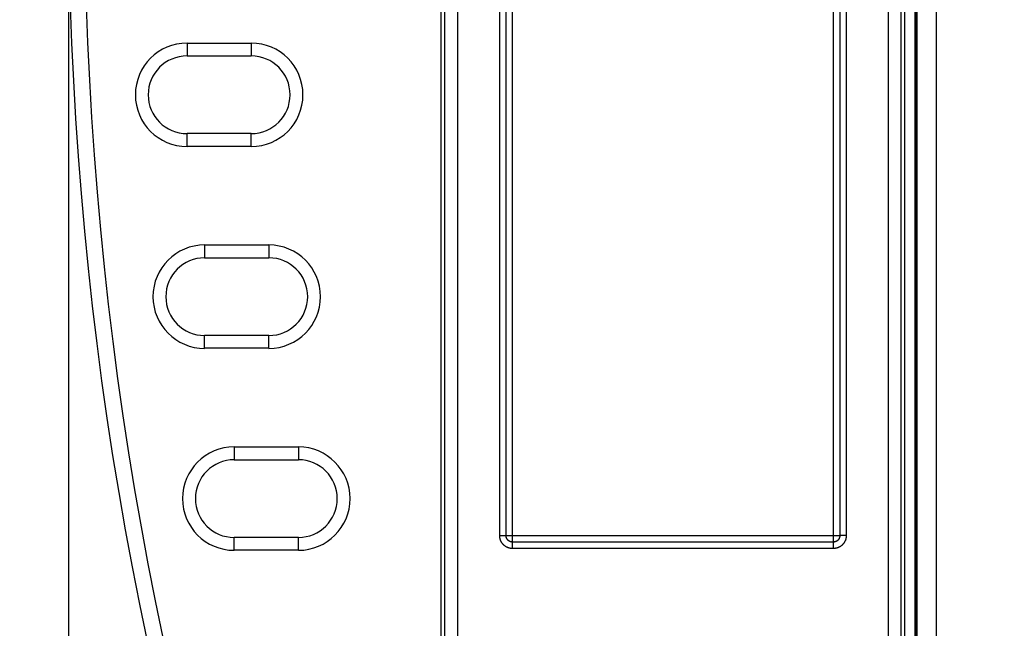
# Model space of a CAD drawing. Header units: inches. Extents: x 0 to 22, y 0 to 17.
# Tile 37 of 59: x 8.434 to 9.966, y 9.105 to 10.051. Entities that reach past the tile are written whole.
import ezdxf

# ---------------------------------------------------------------- set-up
doc = ezdxf.new("R2010")
doc.units = ezdxf.units.IN
doc.header["$LTSCALE"] = 1.21
doc.header["$MEASUREMENT"] = 0
doc.layers.get('0').update_dxf_attribs({"linetype": 'CONTINUOUS'})
doc.layers.add('DIMENSIONS', color=7, linetype='CONTINUOUS')
doc.styles.get("Standard").update_dxf_attribs({"font": 'txt', "width": 0.8})
doc.dimstyles.new('DIMSTYLE_1', dxfattribs={"dimtxt": 0.125, "dimasz": 0.18, "dimexe": 0.18, "dimexo": 0.0625, "dimgap": 0.09, "dimtad": 0, "dimtih": 1, "dimtoh": 1, "dimdec": 3, "dimzin": 4, "dimdsep": 46, "dimtxsty": 'STANDARD', "dimblk": '_FILLED', "dimblk1": '_FILLED', "dimblk2": '_FILLED', "dimcen": 0.09, "dimadec": 0, "dimazin": 0, "dimtp": 0.01, "dimtm": 0.01, "dimtfac": 1, "dimtdec": 3, "dimtofl": 0, "dimtmove": 0, "dimatfit": 3, "dimldrblk": '_FILLED', "dimfxl": 1, "dimtolj": 1, "dimtzin": 4, "dimarcsym": 0})

# ---------------------------------------------------------------- blocks, each defined once
blk = doc.blocks.new('_FILLED')
at = {"color": 0, "linetype": 'BYBLOCK'}
blk.add_solid([(0, 0), (-1, 0.1736), (-1, -0.1736)], dxfattribs=at)
blk = doc.blocks.new('*D1')
at = {"layer": 'DIMENSIONS', "color": 2, "linetype": 'CONTINUOUS'}
for p, q in [((9.5657, 12.2731), (6.8845, 12.2731)), ((7.0095, 12.2731), (7.0095, 10.4154)), ((7.0095, 8.2244), (7.0095, 10.1654)), ((9.5657, 8.2244), (6.8845, 8.2244))]:
    blk.add_line(p, q, dxfattribs=at)
at = {"layer": 'DIMENSIONS', "color": 2, "linetype": 'CONTINUOUS', "xscale": 0.18, "yscale": 0.18, "zscale": 0.18}
for p, rotation in [((7.0095, 12.2731), 90), ((7.0095, 8.2244), 270)]:
    blk.add_blockref('_FILLED', p, dxfattribs=dict(at, rotation=rotation))
at = {"layer": 'DIMENSIONS', "color": 2, "linetype": 'CONTINUOUS', "width": 0.8}
for s, p in [('[', (6.922, 10.2279)), (']', (7.622, 10.2279)), ('4.049', (6.297, 10.2279)), ('102.83', (7.022, 10.2279))]:
    blk.add_text(s, height=0.125, dxfattribs=at).set_placement(p)
blk = doc.blocks.new('*D2')
at = {"layer": 'DIMENSIONS', "color": 2, "linetype": 'CONTINUOUS'}
for p, q in [((8.5095, 10.1862), (8.5095, 6.4727)), ((9.6059, 8.1619), (9.6059, 6.4727)), ((8.5095, 6.5977), (8.0697, 6.5977)), ((9.6059, 6.5977), (9.9659, 6.5977))]:
    blk.add_line(p, q, dxfattribs=at)
at = {"layer": 'DIMENSIONS', "color": 2, "linetype": 'CONTINUOUS', "xscale": 0.18, "yscale": 0.18, "zscale": 0.18}
blk.add_blockref('_FILLED', (8.5095, 6.5977), dxfattribs=at)
at = {"layer": 'DIMENSIONS', "color": 2, "linetype": 'CONTINUOUS', "xscale": 0.18, "yscale": 0.18, "zscale": 0.18, "rotation": 180}
blk.add_blockref('_FILLED', (9.6059, 6.5977), dxfattribs=at)
at = {"layer": 'DIMENSIONS', "color": 2, "linetype": 'CONTINUOUS', "width": 0.8}
for s, p in [('[', (7.3072, 6.5352)), (']', (7.9072, 6.5352)), ('1.096', (6.6822, 6.5352)), ('27.85', (7.4072, 6.5352))]:
    blk.add_text(s, height=0.125, dxfattribs=at).set_placement(p)

msp = doc.modelspace()

# ---------------------------------------------------------------- linework, layer by layer
at = {"color": 7, "linetype": 'CONTINUOUS'}
for p, q in [((9.8597, 12.3032), (9.8597, 8.1943)), ((9.8281, 12.2592), (9.8281, 8.2383)), ((9.8281, 12.2586), (9.8281, 8.2389)), ((9.8273, 8.3132), (9.8273, 12.1843)), ((9.8279, 8.3134), (9.8279, 12.1841)), ((9.0949, 11.7918), (9.0949, 8.7058)), ((9.1149, 11.7918), (9.1149, 8.7058)), ((9.7856, 8.7058), (9.7856, 11.7918)), ((9.8056, 8.7058), (9.8056, 11.7918)), ((9.0897, 8.9251), (9.0897, 11.5724)), ((9.8107, 11.5724), (9.8107, 8.9251)), ((9.1806, 9.2491), (9.1806, 11.2484)), ((9.1906, 9.2491), (9.1906, 11.2484)), ((9.1906, 9.2491), (9.1906, 11.2484)), ((9.2006, 9.2391), (9.2006, 11.2584)), ((9.6999, 9.2391), (9.6999, 11.2584)), ((9.7099, 11.2484), (9.7099, 9.2491)), ((9.7099, 11.2484), (9.7099, 9.2491)), ((9.7199, 11.2484), (9.7199, 9.2491)), ((8.694, 10.0151), (8.694, 9.9951)), ((8.694, 10.0151), (8.794, 10.0151)), ((8.794, 10.0151), (8.794, 9.9951)), ((8.694, 9.9951), (8.794, 9.9951)), ((8.694, 9.8544), (8.694, 9.8744)), ((8.794, 9.8744), (8.694, 9.8744)), ((8.794, 9.8544), (8.794, 9.8744)), ((8.794, 9.8544), (8.694, 9.8544)), ((8.7214, 9.7011), (8.7214, 9.6811)), ((8.7214, 9.7011), (8.8214, 9.7011)), ((8.8214, 9.7011), (8.8214, 9.6811)), ((8.7214, 9.6811), (8.8214, 9.6811)), ((8.7214, 9.5404), (8.7214, 9.5604)), ((8.8214, 9.5604), (8.7214, 9.5604)), ((8.8214, 9.5404), (8.8214, 9.5604)), ((8.8214, 9.5404), (8.7214, 9.5404)), ((8.7674, 9.3871), (8.7674, 9.3671)), ((8.7674, 9.3871), (8.8674, 9.3871)), ((8.8674, 9.3871), (8.8674, 9.3671)), ((8.7674, 9.3671), (8.8674, 9.3671)), ((8.7674, 9.2264), (8.7674, 9.2464)), ((8.8674, 9.2464), (8.7674, 9.2464)), ((8.8674, 9.2264), (8.8674, 9.2464)), ((9.1806, 9.2491), (9.1906, 9.2491)), ((9.1906, 9.2491), (9.7099, 9.2491)), ((9.7099, 9.2491), (9.7099, 9.2491)), ((9.7199, 9.2491), (9.7099, 9.2491)), ((8.8674, 9.2264), (8.7674, 9.2264)), ((9.2006, 9.2291), (9.2006, 9.2391)), ((9.6999, 9.2391), (9.2006, 9.2391)), ((9.6999, 9.2391), (9.2006, 9.2391)), ((9.2006, 9.2391), (9.2006, 9.2391)), ((9.6999, 9.2291), (9.2006, 9.2291)), ((9.6999, 9.2291), (9.6999, 9.2391))]:
    msp.add_line(p, q, dxfattribs=at)
for centre, radius, start, end in [((14.1049, 10.2487), 5.5954, 160.7415, 199.2585), ((14.1049, 10.2487), 5.5704, 160.7415, 199.2585), ((8.694, 9.9347), 0.0804, 90, 270), ((8.794, 9.9347), 0.0804, 270, 90), ((8.694, 9.9347), 0.0604, 90, 270), ((8.794, 9.9347), 0.0604, 270, 90), ((8.7214, 9.6207), 0.0804, 90, 270), ((8.8214, 9.6207), 0.0804, 270, 90), ((8.7214, 9.6207), 0.0604, 90, 270), ((8.8214, 9.6207), 0.0604, 270, 90), ((8.7674, 9.3067), 0.0804, 90, 270), ((8.8674, 9.3067), 0.0804, 270, 90), ((8.7674, 9.3067), 0.0604, 90, 270), ((8.8674, 9.3067), 0.0604, 270, 90)]:
    msp.add_arc(centre, radius, start, end, dxfattribs=at)
for points, knots in [([(9.8297, 12.2682), (9.8297, 11.8195), (9.8297, 10.9219), (9.8297, 9.5756), (9.8297, 8.678), (9.8297, 8.2293)], [0, 0, 0, 0, 0.333333, 0.666666, 1, 1, 1, 1]), ([(9.2006, 9.2291), (9.2002, 9.2291), (9.1996, 9.2291), (9.1986, 9.2292), (9.1976, 9.2293), (9.1966, 9.2295), (9.1956, 9.2297), (9.1946, 9.23), (9.1936, 9.2303), (9.1927, 9.2307), (9.1918, 9.2311), (9.1909, 9.2316), (9.19, 9.2321), (9.1892, 9.2327), (9.1883, 9.2333), (9.1875, 9.2339), (9.1868, 9.2346), (9.1861, 9.2353), (9.1854, 9.236), (9.1848, 9.2368), (9.1842, 9.2376), (9.1836, 9.2385), (9.1831, 9.2394), (9.1826, 9.2403), (9.1822, 9.2412), (9.1818, 9.2421), (9.1815, 9.2431), (9.1812, 9.244), (9.181, 9.245), (9.1808, 9.246), (9.1807, 9.247), (9.1806, 9.2481), (9.1806, 9.2487), (9.1806, 9.2491)], [0, 0, 0, 0, 0.031679, 0.06358, 0.09566, 0.127879, 0.160194, 0.192559, 0.224931, 0.257279, 0.289582, 0.321822, 0.354024, 0.386241, 0.418524, 0.450867, 0.483216, 0.515516, 0.547758, 0.579977, 0.612212, 0.644481, 0.676768, 0.709055, 0.741329, 0.77359, 0.805841, 0.83809, 0.870358, 0.902664, 0.935028, 0.967467, 1, 1, 1, 1]), ([(9.2006, 9.2391), (9.2004, 9.2391), (9.2, 9.2391), (9.1994, 9.2392), (9.1988, 9.2393), (9.1982, 9.2394), (9.1976, 9.2396), (9.197, 9.2398), (9.1965, 9.24), (9.1959, 9.2403), (9.1954, 9.2406), (9.1949, 9.2409), (9.1944, 9.2412), (9.194, 9.2416), (9.1935, 9.242), (9.1931, 9.2425), (9.1927, 9.2429), (9.1924, 9.2434), (9.192, 9.2439), (9.1917, 9.2445), (9.1915, 9.245), (9.1912, 9.2456), (9.191, 9.2461), (9.1909, 9.2467), (9.1907, 9.2473), (9.1907, 9.2479), (9.1906, 9.2485), (9.1906, 9.2489), (9.1906, 9.2491)], [0, 0, 0, 0, 0.038447, 0.076904, 0.11537, 0.15384, 0.192311, 0.230779, 0.269241, 0.307697, 0.346156, 0.384621, 0.42309, 0.461559, 0.500027, 0.538493, 0.576959, 0.615426, 0.653894, 0.69236, 0.730822, 0.76928, 0.807738, 0.846195, 0.884651, 0.923104, 0.961554, 1, 1, 1, 1]), ([(9.2006, 9.2391), (9.2004, 9.2391), (9.2, 9.2391), (9.1993, 9.2392), (9.1988, 9.2392), (9.1982, 9.2394), (9.1976, 9.2395), (9.197, 9.2397), (9.1964, 9.24), (9.1959, 9.2402), (9.1954, 9.2405), (9.1949, 9.2408), (9.1944, 9.2412), (9.1939, 9.2416), (9.1935, 9.242), (9.1931, 9.2424), (9.1927, 9.2429), (9.1923, 9.2434), (9.192, 9.2439), (9.1917, 9.2444), (9.1914, 9.245), (9.1912, 9.2455), (9.191, 9.2461), (9.1908, 9.2467), (9.1907, 9.2473), (9.1906, 9.2479), (9.1906, 9.2485), (9.1906, 9.2489), (9.1906, 9.2491)], [0, 0, 0, 0, 0.038533, 0.077005, 0.115442, 0.15387, 0.192316, 0.2308, 0.269304, 0.307796, 0.346259, 0.384714, 0.423187, 0.461668, 0.500121, 0.538521, 0.576891, 0.615265, 0.653662, 0.69207, 0.730477, 0.768884, 0.807298, 0.845731, 0.884196, 0.922708, 0.96128, 1, 1, 1, 1]), ([(9.1906, 9.2491), (9.1906, 9.2491), (9.1906, 9.2491), (9.1906, 9.2491), (9.1906, 9.2491), (9.1906, 9.2491)], [0, 0, 0, 0, 0.30182, 0.650887, 1, 1, 1, 1]), ([(9.7099, 9.2491), (9.7099, 9.2489), (9.7099, 9.2485), (9.7098, 9.2479), (9.7097, 9.2473), (9.7096, 9.2467), (9.7094, 9.2461), (9.7092, 9.2456), (9.709, 9.245), (9.7087, 9.2445), (9.7084, 9.2439), (9.7081, 9.2434), (9.7077, 9.2429), (9.7074, 9.2425), (9.7069, 9.242), (9.7065, 9.2416), (9.706, 9.2412), (9.7055, 9.2409), (9.705, 9.2406), (9.7045, 9.2403), (9.704, 9.24), (9.7034, 9.2398), (9.7028, 9.2396), (9.7023, 9.2394), (9.7017, 9.2393), (9.7011, 9.2392), (9.7005, 9.2391), (9.7001, 9.2391), (9.6999, 9.2391)], [0, 0, 0, 0, 0.038447, 0.076904, 0.11537, 0.15384, 0.192311, 0.230779, 0.269241, 0.307697, 0.346156, 0.384621, 0.42309, 0.461559, 0.500027, 0.538493, 0.576959, 0.615426, 0.653894, 0.69236, 0.730822, 0.76928, 0.807738, 0.846195, 0.884651, 0.923104, 0.961554, 1, 1, 1, 1]), ([(9.7099, 9.2491), (9.7099, 9.2489), (9.7099, 9.2485), (9.7098, 9.2479), (9.7097, 9.2473), (9.7096, 9.2467), (9.7094, 9.2461), (9.7092, 9.2455), (9.709, 9.245), (9.7088, 9.2444), (9.7085, 9.2439), (9.7081, 9.2434), (9.7078, 9.2429), (9.7074, 9.2424), (9.707, 9.242), (9.7065, 9.2416), (9.7061, 9.2412), (9.7056, 9.2408), (9.7051, 9.2405), (9.7045, 9.2402), (9.704, 9.24), (9.7034, 9.2397), (9.7029, 9.2395), (9.7023, 9.2394), (9.7017, 9.2392), (9.7011, 9.2392), (9.7005, 9.2391), (9.7001, 9.2391), (9.6999, 9.2391)], [0, 0, 0, 0, 0.038533, 0.077005, 0.115442, 0.15387, 0.192316, 0.2308, 0.269304, 0.307796, 0.346259, 0.384714, 0.423187, 0.461668, 0.500121, 0.538521, 0.576891, 0.615265, 0.653662, 0.69207, 0.730477, 0.768884, 0.807298, 0.845731, 0.884196, 0.922708, 0.96128, 1, 1, 1, 1]), ([(9.7199, 9.2491), (9.7199, 9.2487), (9.7199, 9.2481), (9.7198, 9.2471), (9.7197, 9.2461), (9.7195, 9.2451), (9.7193, 9.2441), (9.719, 9.2431), (9.7187, 9.2422), (9.7183, 9.2412), (9.7179, 9.2403), (9.7174, 9.2394), (9.7169, 9.2385), (9.7163, 9.2377), (9.7157, 9.2369), (9.7151, 9.2361), (9.7144, 9.2353), (9.7137, 9.2346), (9.7129, 9.2339), (9.7122, 9.2333), (9.7113, 9.2327), (9.7105, 9.2321), (9.7096, 9.2316), (9.7087, 9.2311), (9.7078, 9.2307), (9.7069, 9.2303), (9.7059, 9.23), (9.7049, 9.2297), (9.7039, 9.2295), (9.7029, 9.2293), (9.7019, 9.2292), (9.7009, 9.2291), (9.7002, 9.2291), (9.6999, 9.2291)], [0, 0, 0, 0, 0.031679, 0.06358, 0.09566, 0.127879, 0.160194, 0.192559, 0.224931, 0.257279, 0.289582, 0.321822, 0.354024, 0.386241, 0.418524, 0.450867, 0.483216, 0.515516, 0.547758, 0.579977, 0.612212, 0.644481, 0.676768, 0.709055, 0.741329, 0.77359, 0.805841, 0.83809, 0.870358, 0.902664, 0.935028, 0.967467, 1, 1, 1, 1]), ([(9.6999, 9.2391), (9.6999, 9.2391), (9.6999, 9.2391), (9.6999, 9.2391), (9.6999, 9.2391), (9.6999, 9.2391)], [0, 0, 0, 0, 0.30182, 0.650887, 1, 1, 1, 1])]:
    msp.add_open_spline(points, degree=3, knots=knots, dxfattribs=at)

# ---------------------------------------------------------------- dimensions: what is measured, and where the dimension line sits
at = {"layer": 'DIMENSIONS', "color": 2, "linetype": 'CONTINUOUS'}
dim = msp.add_linear_dim(base=(7.0095, 12.2731), p1=(9.5657, 8.2244), p2=(9.5657, 12.2731), angle=90, dimstyle='DIMSTYLE_1', dxfattribs=at)
dim.commit()
dim.dimension.update_dxf_attribs({"geometry": '*D1', "text_midpoint": (7.0095, 10.2904), "dimtype": 160})
dim = msp.add_linear_dim(base=(9.6059, 6.5977), p1=(8.5095, 10.1862), p2=(9.6059, 8.1619), dimstyle='DIMSTYLE_1', dxfattribs=at)
dim.commit()
dim.dimension.update_dxf_attribs({"geometry": '*D2', "text_midpoint": (7.3447, 6.5977), "dimtype": 160})

doc.saveas('drawing.dxf')
